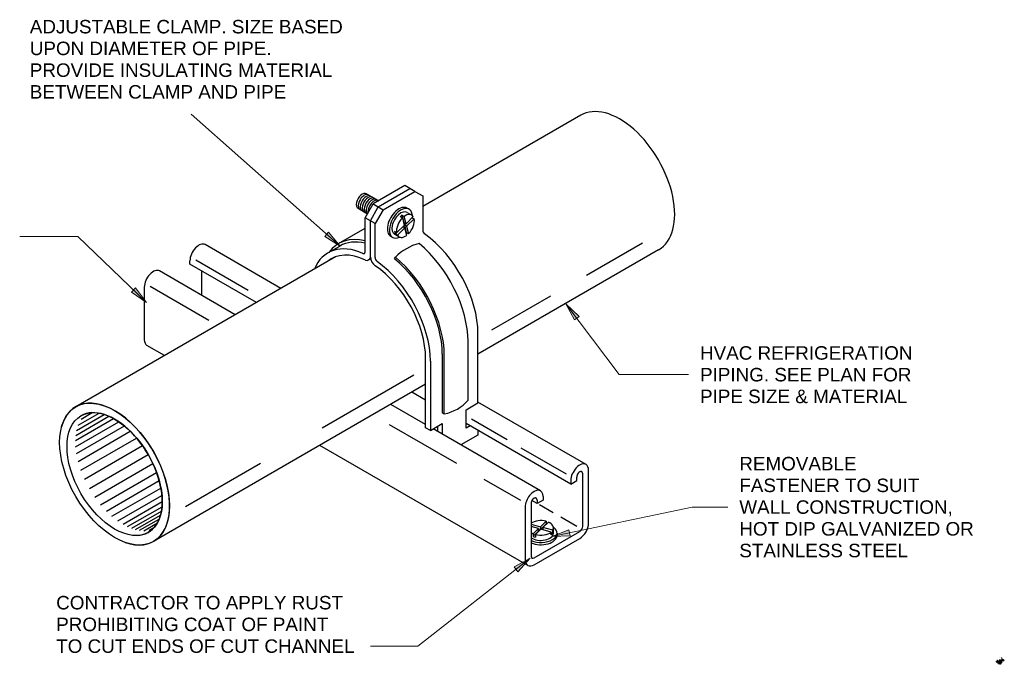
# Model space of a CAD drawing. Header units: inches. Extents: x 107 to 2825, y 74 to 2055.
# Tile 3 of 5: x 1320 to 1978, y 74 to 505. Entities that reach past the tile are written whole.
import ezdxf

# ---------------------------------------------------------------- set-up
doc = ezdxf.new("R2010")
doc.units = ezdxf.units.IN
doc.header["$MEASUREMENT"] = 0
for name, color, linetype, lineweight in [('A-DETL', 90, 'Continuous', 9), ('A-DETL-GENF', 92, 'Continuous', 9), ('A-DETL-MEDM', 33, 'Continuous', 30), ('A-DETL-THIN', 151, 'Continuous', 9), ('G-ANNO-TEXT', 231, 'Continuous', 9)]:
    doc.layers.add(name, color=color, linetype=linetype, lineweight=lineweight)
doc.styles.add('Arial', font='arial.ttf', dxfattribs={"height": 0.125})
doc.styles.add('Arial Narrow', font='ARIALN.TTF', dxfattribs={"height": 0.125})

msp = doc.modelspace()

# ---------------------------------------------------------------- hatches: boundary and pattern name
at = {"layer": 'A-DETL-GENF'}
for points in [[(1973.62, 75.44), (1973.66, 75.44), (1973.64, 75.57)], [(1973.64, 74.96), (1973.66, 75.09), (1973.62, 75.09)], [(1975.7, 76.72), (1975.68, 76.84), (1975.66, 76.72)], [(1975.68, 76.1), (1975.7, 76.22), (1975.66, 76.22)], [(1975.66, 75.97), (1975.7, 75.97), (1975.68, 76.1)], [(1975.68, 75.33), (1975.7, 75.45), (1975.66, 75.45)]]:
    msp.add_hatch(color=7, dxfattribs=at).paths.add_polyline_path(points)
at = {"layer": 'G-ANNO-TEXT'}
for points in [[(1534.27, 353.42), (1526.62, 362.88), (1523.96, 359.88)], [(1405.07, 315.97), (1397.81, 325.74), (1395.03, 322.84)], [(1685, 315.04), (1690.61, 304.24), (1693.82, 306.66)], [(1675.62, 159.81), (1687.78, 160.29), (1686.96, 164.23)], [(1661.02, 145.23), (1650.33, 139.41), (1652.81, 136.25)]]:
    msp.add_hatch(color=7, dxfattribs=at).paths.add_polyline_path(points)
at = {"layer": 'G-ANNO-TEXT', "lineweight": 20}
for points in [[(1972.49, 76.2), (1972.37, 76.16), (1972.39, 76.12)], [(1973.56, 76.37), (1973.49, 76.47), (1973.46, 76.44)], [(1974.52, 77.07), (1974.47, 77.19), (1974.44, 77.16)], [(1976.18, 77.15), (1976.17, 77.28), (1976.13, 77.27)]]:
    msp.add_hatch(color=250, dxfattribs=at).paths.add_polyline_path(points)

# ---------------------------------------------------------------- linework, layer by layer
at = {"layer": 'A-DETL', "lineweight": 50}
for p, q in [((1972.49, 76.08), (1972.49, 76.39)), ((1972.49, 76.39), (1972.58, 76.39)), ((1972.49, 76.29), (1972.58, 76.29)), ((1972.49, 76.17), (1972.58, 76.17)), ((1972.58, 76.08), (1972.49, 76.08)), ((1972.58, 76.44), (1972.58, 76.03)), ((1972.68, 76.44), (1972.58, 76.44)), ((1972.68, 76.34), (1972.58, 76.34)), ((1972.68, 76.23), (1972.58, 76.23)), ((1972.68, 76.13), (1972.58, 76.13)), ((1972.58, 76.03), (1972.68, 76.03)), ((1972.68, 76.03), (1972.68, 76.44)), ((1972.68, 76.39), (1972.77, 76.39)), ((1972.68, 76.07), (1972.77, 76.07)), ((1973.27, 76.37), (1972.79, 76.37)), ((1972.79, 76.37), (1972.79, 76.1)), ((1972.87, 75.97), (1972.87, 75.88)), ((1972.89, 75.99), (1973.17, 75.99)), ((1972.89, 75.57), (1972.89, 75.86)), ((1972.89, 75.86), (1973.17, 75.86)), ((1973.17, 75.57), (1972.89, 75.57)), ((1973.17, 75.86), (1973.17, 75.57)), ((1973.19, 75.97), (1973.19, 75.88)), ((1973.27, 76.1), (1973.27, 76.37)), ((1973.39, 76.39), (1973.3, 76.39)), ((1973.39, 76.07), (1973.3, 76.07)), ((1973.71, 76.37), (1973.41, 76.37)), ((1973.41, 76.37), (1973.41, 76.1)), ((1973.41, 76.1), (1973.72, 76.1)), ((1973.71, 76.37), (1973.66, 76.32)), ((1973.72, 76.37), (1973.66, 76.31)), ((1973.73, 76.37), (1973.66, 76.3)), ((1973.74, 76.37), (1973.66, 76.3)), ((1973.74, 76.37), (1973.66, 76.29)), ((1973.75, 76.37), (1973.66, 76.28)), ((1973.7, 76.37), (1973.67, 76.33)), ((1973.75, 76.36), (1973.67, 76.28)), ((1973.76, 76.36), (1973.67, 76.27)), ((1973.76, 76.36), (1973.67, 76.27)), ((1973.77, 76.35), (1973.68, 76.26)), ((1973.77, 76.35), (1973.68, 76.26)), ((1973.78, 76.34), (1973.68, 76.25)), ((1973.78, 76.34), (1973.69, 76.25)), ((1973.78, 76.34), (1973.69, 76.24)), ((1973.78, 76.33), (1973.7, 76.24)), ((1973.79, 76.32), (1973.7, 76.24)), ((1973.79, 76.32), (1973.71, 76.24)), ((1973.79, 76.31), (1973.71, 76.23)), ((1973.79, 76.31), (1973.72, 76.23)), ((1973.79, 76.3), (1973.73, 76.23)), ((1973.79, 76.29), (1973.73, 76.23)), ((1973.79, 76.28), (1973.74, 76.22)), ((1973.79, 76.27), (1973.74, 76.22)), ((1973.79, 76.27), (1973.74, 76.22)), ((1973.79, 76.25), (1973.75, 76.21)), ((1973.78, 76.24), (1973.75, 76.21)), ((1973.85, 76.2), (1973.9, 76.25)), ((1973.85, 76.19), (1973.91, 76.25)), ((1973.85, 76.17), (1973.92, 76.24)), ((1973.85, 76.18), (1973.91, 76.24)), ((1973.85, 76.18), (1973.91, 76.24)), ((1973.85, 76.16), (1973.93, 76.23)), ((1973.85, 76.15), (1973.93, 76.23)), ((1973.86, 76.23), (1973.89, 76.26)), ((1973.86, 76.21), (1973.9, 76.25)), ((1973.86, 76.15), (1973.94, 76.23)), ((1973.86, 76.14), (1973.94, 76.23)), ((1973.86, 76.14), (1973.95, 76.22)), ((1973.86, 76.13), (1973.95, 76.22)), ((1973.87, 76.13), (1973.96, 76.22)), ((1973.87, 76.12), (1973.96, 76.21)), ((1973.87, 76.12), (1973.97, 76.21)), ((1973.88, 76.11), (1973.97, 76.21)), ((1973.88, 76.11), (1973.97, 76.2)), ((1973.89, 76.11), (1973.98, 76.2)), ((1973.89, 76.1), (1973.98, 76.19)), ((1973.9, 76.1), (1973.98, 76.18)), ((1973.9, 76.1), (1973.98, 76.18)), ((1973.91, 76.1), (1973.98, 76.17)), ((1973.92, 76.1), (1973.98, 76.16)), ((1973.92, 76.1), (1973.98, 76.15)), ((1974.21, 76.1), (1973.92, 76.1)), ((1973.93, 76.37), (1974.21, 76.37)), ((1973.93, 76.1), (1973.98, 76.14)), ((1973.94, 76.1), (1973.98, 76.13)), ((1974.21, 76.37), (1974.21, 76.1)), ((1974.33, 76.39), (1974.24, 76.39)), ((1974.33, 76.07), (1974.24, 76.07)), ((1974.35, 76.37), (1974.35, 76.1)), ((1974.43, 76.59), (1974.43, 76.5)), ((1974.43, 75.88), (1974.43, 75.97)), ((1974.43, 75.49), (1974.43, 75.58)), ((1974.45, 76.61), (1974.45, 77.07)), ((1974.45, 77.07), (1974.73, 77.07)), ((1974.73, 76.61), (1974.45, 76.61)), ((1974.73, 75.99), (1974.45, 75.99)), ((1974.45, 75.86), (1974.73, 75.86)), ((1974.45, 75.6), (1974.45, 75.86)), ((1974.73, 75.6), (1974.45, 75.6)), ((1974.73, 75.47), (1974.45, 75.47)), ((1974.46, 76.47), (1974.73, 76.47)), ((1974.73, 77.07), (1974.73, 76.61)), ((1974.73, 76.47), (1974.73, 75.99)), ((1974.73, 75.86), (1974.73, 75.6)), ((1974.75, 76.59), (1974.75, 76.5)), ((1974.75, 75.88), (1974.75, 75.97)), ((1974.75, 75.49), (1974.75, 75.58)), ((1974.98, 76.59), (1974.98, 76.68)), ((1974.98, 75.49), (1974.98, 75.58)), ((1975, 76.7), (1975.28, 76.7)), ((1975, 75.6), (1975, 76.57)), ((1975, 76.57), (1975.28, 76.57)), ((1975.28, 75.6), (1975, 75.6)), ((1975, 75.47), (1975.28, 75.47)), ((1975.28, 76.57), (1975.28, 75.6)), ((1975.3, 76.59), (1975.3, 76.68)), ((1975.3, 75.49), (1975.3, 75.58)), ((1975.42, 76.84), (1975.42, 77.12))]:
    msp.add_line(p, q, dxfattribs=at)
at = {"layer": 'A-DETL'}
for p, q in [((1973.25, 75.57), (1973.76, 75.57)), ((1973.64, 75.44), (1973.64, 75.09)), ((1973.64, 75.26), (1974.06, 75.26)), ((1974.45, 76.1), (1975.81, 76.1)), ((1974.95, 75.33), (1975.81, 75.33)), ((1975.68, 76.72), (1975.68, 76.22)), ((1975.68, 76.47), (1975.9, 76.33)), ((1975.68, 75.97), (1975.68, 75.45)), ((1975.68, 75.71), (1975.9, 75.6)), ((1975.9, 76.33), (1976.15, 76.33)), ((1975.9, 75.6), (1976.15, 75.6)), ((1977.5, 76.73), (1976.86, 77.38))]:
    msp.add_line(p, q, dxfattribs=at)
msp.add_circle((1973.96, 74.57), 0.125, dxfattribs=at)
at = {"layer": 'A-DETL', "lineweight": 50}
for centre, radius, start, end in [((1972.77, 76.37), 0.0229, 0, 90), ((1972.77, 76.1), 0.0229, 270.32778, 0), ((1972.79, 75.99), 0.103, 359.68815, 90.31214), ((1972.89, 75.97), 0.0229, 90, 180), ((1972.89, 75.88), 0.0229, 180, 270), ((1973.27, 75.99), 0.103, 89.68786, 180.31185), ((1973.17, 75.97), 0.0229, 0, 90), ((1973.17, 75.88), 0.0229, 270, 0), ((1973.3, 76.37), 0.0229, 90, 180), ((1973.3, 76.1), 0.0229, 180, 270.32778), ((1973.39, 76.37), 0.0229, 0, 90), ((1973.39, 76.1), 0.0229, 270.32778, 0), ((1973.72, 76.31), 0.0624, 29.92346, 183.79588), ((1973.73, 76.3), 0.0704, 184.29614, 259.6353), ((1973.69, 76.16), 0.0726, 288.72439, 74.47089), ((1973.69, 76.29), 0.0996, 306.26399, 36.4922), ((1973.95, 76.18), 0.0996, 126.26395, 216.49256), ((1973.92, 76.16), 0.0624, 209.92404, 10.47016), ((1973.95, 76.3), 0.0726, 108.72193, 254.47073), ((1973.91, 76.16), 0.0704, 4.29548, 79.63556), ((1974.24, 76.37), 0.0229, 90, 180), ((1974.24, 76.1), 0.0229, 180, 270.32778), ((1974.33, 76.37), 0.0229, 0, 90), ((1974.33, 76.1), 0.0229, 270.32778, 0.00125), ((1974.35, 76.47), 0.103, 269.68808, 0.31214), ((1974.35, 75.99), 0.103, 359.68815, 90.25301), ((1974.45, 76.59), 0.0229, 90, 180.32778), ((1974.45, 76.5), 0.0229, 180.32778, 270.37848), ((1974.45, 75.97), 0.0229, 90, 180.32778), ((1974.45, 75.88), 0.0229, 180.32778, 270), ((1974.45, 75.58), 0.0229, 90, 180.32778), ((1974.45, 75.49), 0.0229, 180.32778, 270), ((1974.87, 75.47), 0.412, 179.99993, 270), ((1974.73, 76.59), 0.0229, 0, 90), ((1974.73, 76.5), 0.0229, 270, 0), ((1974.73, 75.97), 0.0229, 0, 90), ((1974.73, 75.88), 0.0229, 270, 0), ((1974.73, 75.58), 0.0229, 0, 90), ((1974.73, 75.49), 0.0229, 270, 0), ((1974.87, 75.47), 0.137, 179.99979, 270), ((1974.87, 75.47), 0.413, 270, 0.00007), ((1974.87, 75.47), 0.138, 270, 0.00021), ((1975, 76.68), 0.0229, 90, 180.32778), ((1975, 76.59), 0.0229, 180.32778, 270), ((1975, 75.58), 0.0229, 90, 180.32778), ((1975, 75.49), 0.0229, 180.32778, 270), ((1975.42, 76.7), 0.412, 89.99993, 179.99993), ((1975.42, 76.7), 0.138, 89.99979, 179.99979), ((1975.28, 76.68), 0.0229, 0, 90), ((1975.28, 76.59), 0.0229, 270, 0), ((1975.28, 75.58), 0.0229, 0, 90), ((1975.28, 75.49), 0.0229, 270, 0), ((1975.44, 77.12), 0.0229, 90, 180), ((1975.44, 76.84), 0.0229, 180, 270.37848)]:
    msp.add_arc(centre, radius, start, end, dxfattribs=at)
at = {"layer": 'A-DETL-MEDM'}
for p, q in [((1694.82, 440.87), (1589.39, 380)), ((1551.84, 388.52), (1560.01, 383.8)), ((1577.47, 393.89), (1556.29, 381.66)), ((1559.6, 379.75), (1580.78, 391.97)), ((1562.91, 377.84), (1584.09, 390.06)), ((1584.09, 390.06), (1577.47, 393.89)), ((1584.09, 390.06), (1589.39, 387.01)), ((1550.98, 372.5), (1556.29, 381.66)), ((1556.29, 381.66), (1562.91, 377.84)), ((1589.39, 387.01), (1589.39, 364.27)), ((1546.22, 378.79), (1552.52, 375.15)), ((1554.44, 370.5), (1559.6, 379.75)), ((1562.91, 377.84), (1557.62, 368.66)), ((1578.94, 378.94), (1580.26, 378.17)), ((1579.04, 376.06), (1582.06, 374.31)), ((1550.98, 349.74), (1550.98, 372.5)), ((1557.62, 368.66), (1550.98, 372.5)), ((1554.44, 346.16), (1554.44, 370.5)), ((1557.62, 345.93), (1557.62, 368.66)), ((1574.31, 373.2), (1575.83, 372.33)), ((1577.05, 373.37), (1575.54, 374.25)), ((1575.54, 374.25), (1576.75, 369.39)), ((1575.83, 372.33), (1577.06, 367.35)), ((1576.75, 369.39), (1578.26, 368.52)), ((1578.26, 368.52), (1577.05, 373.37)), ((1578.07, 368.62), (1577.16, 367.73)), ((1578.26, 368.52), (1583.12, 373.26)), ((1583.68, 371.75), (1578.67, 366.86)), ((1582.36, 372.51), (1583.68, 371.75)), ((1533.11, 355.21), (1550.98, 365.52)), ((1571.98, 362.4), (1570.47, 363.27)), ((1570.62, 361.46), (1573.63, 359.72)), ((1571.01, 361.73), (1571.8, 362.51)), ((1572.52, 360.86), (1571.01, 361.73)), ((1577.06, 367.35), (1571.98, 362.4)), ((1577.48, 365.7), (1572.52, 360.86)), ((1577.48, 365.7), (1576.15, 366.46)), ((1578.67, 366.86), (1577.16, 367.73)), ((1577.16, 367.73), (1578.42, 362.65)), ((1578.72, 360.72), (1577.48, 365.7)), ((1578.42, 362.65), (1578.27, 362.52)), ((1579.93, 361.78), (1578.42, 362.65)), ((1578.67, 366.86), (1579.93, 361.78)), ((1568.07, 360.11), (1569.39, 359.35)), ((1698.62, 334.16), (1736.07, 355.78)), ((1494.76, 325.37), (1444.22, 354.55)), ((1526.11, 349), (1534.05, 353.58)), ((1746.76, 351.08), (1626.27, 281.51)), ((1531.22, 346.41), (1357.83, 246.31)), ((1434.05, 341.52), (1434.05, 343.81)), ((1472.87, 324.02), (1437.88, 344.22)), ((1570.51, 345.12), (1571.14, 346.16)), ((1464.31, 307.79), (1413.77, 336.97)), ((1478.39, 315.92), (1434.05, 341.52)), ((1441.99, 320.68), (1441.99, 336.93)), ((1403.6, 326.23), (1403.6, 291.08)), ((1446.66, 303.99), (1407.44, 326.64)), ((1635.47, 297.7), (1674.9, 320.46)), ((1619.65, 250.8), (1619.65, 289.79)), ((1626.27, 248.88), (1626.27, 295.14)), ((1417.02, 280.48), (1405.34, 287.22)), ((1591.31, 232.38), (1591.31, 278.64)), ((1594.5, 276.8), (1594.5, 230.54)), ((1602.44, 281.39), (1602.44, 242.4)), ((1603.77, 241.63), (1603.77, 280.62)), ((1522.21, 232.31), (1583.42, 267.65)), ((1591.31, 261.33), (1409.71, 156.49)), ((1591.31, 250.72), (1582.12, 256.03)), ((1591.31, 234.46), (1568.04, 247.9)), ((1618.33, 244.3), (1626.27, 248.88)), ((1618.33, 232.07), (1618.33, 244.3)), ((1698.37, 207.81), (1626.27, 249.44)), ((1357.64, 223.83), (1383.05, 238.5)), ((1357.85, 227.23), (1379.99, 240.01)), ((1358.4, 230.57), (1376.83, 241.21)), ((1359.39, 234.01), (1373.36, 242.07)), ((1361.38, 238.12), (1368.8, 242.4)), ((1602.44, 242.4), (1603.77, 241.63)), ((1645.66, 224.26), (1621.9, 237.97)), ((1357.75, 219.66), (1386.6, 236.31)), ((1358.3, 215.07), (1390.3, 233.54)), ((1359.4, 209.89), (1394.24, 230)), ((1612.26, 208.38), (1567.29, 234.34)), ((1594.5, 230.54), (1591.31, 232.38)), ((1594.5, 230.54), (1602.44, 235.12)), ((1667.93, 190.23), (1596.31, 231.58)), ((1599.25, 233.28), (1599.25, 229.88)), ((1602.44, 235.12), (1602.44, 228.04)), ((1688.2, 194.78), (1618.33, 235.12)), ((1620.97, 233.6), (1618.33, 232.07)), ((1626.27, 230.54), (1626.27, 227.48)), ((1361.22, 203.97), (1398.46, 225.47)), ((1626.27, 227.48), (1614.84, 220.88)), ((1363.63, 198.06), (1402.37, 220.42)), ((1659.5, 140.48), (1520.75, 220.59)), ((1685.4, 201.31), (1655.09, 218.81)), ((1366.93, 191.68), (1406.24, 214.37)), ((1370.56, 185.99), (1409.36, 208.39)), ((1431.06, 179.69), (1481.14, 208.6)), ((1700.12, 168.8), (1700.12, 203.95)), ((1374.43, 180.93), (1411.8, 202.5)), ((1654.96, 183.73), (1630.49, 197.86)), ((1692.17, 197.07), (1692.17, 199.37)), ((1696.15, 166.5), (1696.15, 201.66)), ((1378.3, 176.67), (1413.55, 197.02)), ((1382, 173.24), (1414.68, 192.11)), ((1688.2, 197.07), (1688.2, 194.78)), ((1688.2, 194.78), (1692.17, 197.07)), ((1385.91, 170.2), (1415.36, 187.2)), ((1669.67, 184.08), (1665.7, 181.79)), ((1665.7, 184.08), (1665.7, 181.79)), ((1669.67, 186.37), (1669.67, 184.08)), ((1389.38, 167.97), (1415.55, 183.09)), ((1392.44, 166.37), (1415.4, 179.63)), ((1657.76, 179.5), (1657.76, 144.34)), ((1661.73, 181.79), (1661.73, 146.63)), ((1665.7, 181.79), (1662.31, 183.75)), ((1676.54, 175.53), (1667.32, 180.85)), ((1395.28, 165.2), (1415, 176.59)), ((1397.74, 164.43), (1414.43, 174.07)), ((1400.49, 163.87), (1413.55, 171.4)), ((1692.34, 166.41), (1681.45, 172.7)), ((1403.23, 163.63), (1412.38, 168.92)), ((1406.8, 163.91), (1410.36, 165.97)), ((1661.73, 168.02), (1667.94, 166.27)), ((1666.71, 165.09), (1661.73, 166.49)), ((1666.71, 165.09), (1663.1, 161.61)), ((1668.31, 164.64), (1664.62, 161.08)), ((1666.71, 163.35), (1666.71, 165.09)), ((1666.71, 164.88), (1667.94, 164.53)), ((1667.94, 166.27), (1671.7, 169.91)), ((1667.94, 164.53), (1671.7, 168.17)), ((1667.94, 166.27), (1667.94, 164.53)), ((1675.14, 162.71), (1668.31, 164.64)), ((1669.54, 165.82), (1673.23, 169.39)), ((1676.2, 163.94), (1669.54, 165.82)), ((1669.54, 165.82), (1669.54, 164.29)), ((1671.7, 169.91), (1671.7, 168.17)), ((1671.7, 168.17), (1671.9, 168.1)), ((1676.63, 162), (1676.63, 165.48)), ((1663.1, 159.87), (1666.71, 163.35)), ((1663.1, 161.61), (1663.1, 159.87)), ((1663.71, 145.49), (1694.16, 163.06)), ((1663.71, 140.9), (1694.16, 158.48)), ((1664.62, 161.08), (1664.62, 159.32)), ((1675.14, 160.97), (1675.14, 162.71)), ((1675.14, 162.5), (1676.2, 162.2)), ((1676.2, 162.2), (1676.2, 163.94)), ((1679.01, 162), (1679.01, 160.47)), ((1975.53, 77.14), (1975.44, 77.14)), ((1975.53, 76.82), (1975.44, 76.82)), ((1975.55, 76.84), (1975.55, 77.12)), ((1975.55, 77.12), (1975.83, 77.12)), ((1975.83, 76.84), (1975.55, 76.84)), ((1975.83, 77.12), (1975.83, 76.84)), ((1975.94, 77.14), (1975.85, 77.14)), ((1975.94, 76.82), (1975.85, 76.82)), ((1975.94, 77.18), (1975.94, 76.77)), ((1975.94, 77.18), (1976.04, 77.18)), ((1975.94, 77.08), (1976.04, 77.08)), ((1975.94, 76.88), (1976.04, 76.88)), ((1975.94, 76.77), (1976.04, 76.77)), ((1976.04, 76.77), (1976.04, 77.18)), ((1976.17, 77.12), (1976.04, 77.12)), ((1976.17, 76.84), (1976.04, 76.84)), ((1976.17, 76.81), (1976.17, 77.15)), ((1976.17, 77.15), (1976.3, 77.15)), ((1976.3, 76.81), (1976.17, 76.81)), ((1976.3, 76.77), (1976.3, 77.94)), ((1976.3, 77.19), (1977.04, 77.19)), ((1977.46, 76.77), (1976.3, 76.77)), ((1976.5, 77.19), (1976.5, 77.74))]:
    msp.add_line(p, q, dxfattribs=at)
for centre, radius, start, end in [((1595.96, 321.53), 34.97, 104.79488, 135.20512), ((1599.1, 268.06), 26.83, 280.01412, 319.98588), ((1975.53, 77.12), 0.0229, 0, 90), ((1975.53, 76.84), 0.0229, 270.37848, 0), ((1975.85, 77.12), 0.0229, 90, 180), ((1975.85, 76.84), 0.0229, 180, 270.37848)]:
    msp.add_arc(centre, radius, start, end, dxfattribs=at)
for centre, major_axis, ratio, start_param, end_param in [((1720.85, 396.01), (-25.93, 44.92), 0.57735, 3.140929, 6.286695), ((1549.03, 383.65), (2.81, 4.86), 0.57735, 0, 3.141593), ((1550.35, 382.89), (2.81, 4.86), 0.57735, 0, 3.141593), ((1551.68, 382.13), (2.81, 4.86), 0.57735, 0, 3.141593), ((1553, 381.36), (2.81, 4.86), 0.57735, 0, 3.141593), ((1554.32, 380.6), (2.81, 4.86), 0.57735, 0, 3.141593), ((1555.65, 379.83), (2.81, 4.86), 0.57735, 0, 3.027465), ((1556.97, 379.07), (2.81, 4.86), 0.57735, 0, 2.517336), ((1573.5, 369.52), (5.43, 9.41), 0.57735, 0, 3.141593), ((1574.83, 368.76), (5.43, 9.41), 0.57735, 5.599361, 10.108603), ((1574.83, 368.76), (4.21, 7.3), 0.57735, 0, 3.141593), ((1577.84, 367.02), (4.21, 7.3), 0.57735, 5.980369, 7.202782), ((1577.84, 367.02), (4.21, 7.3), 0.57735, 1.130888, 2.536315), ((1576.34, 367.89), (4.21, 7.3), 0.57735, 0.919597, 1.130888), ((1577.84, 367.02), (4.21, 7.3), 0.57735, 4.285232, 5.696221), ((1576.34, 367.89), (4.21, 7.3), 0.57735, 2.536315, 2.820462), ((1591.04, 363.31), (-1.17, 2.03), 0.57735, 0.785398, 2.123699), ((1586.21, 318.27), (-28.33, 49.07), 0.57735, 3.926991, 5.38633), ((1440, 347.25), (4.21, 7.3), 0.57735, 0, 2.356194), ((1554.44, 299.93), (-28.33, 49.07), 0.57735, 5.621583, 6.697469), ((1562.38, 304.52), (-29.27, 50.69), 0.57735, 5.776876, 6.537584), ((1562.38, 304.52), (-28.33, 49.07), 0.57735, 5.786357, 6.283185), ((1577.84, 367.02), (4.21, 7.3), 0.57735, 2.820462, 4.073941), ((1578.26, 313.69), (-29.26, 50.69), 0.577333, 3.927013, 5.284384), ((1554.44, 299.93), (-26.07, 45.16), 0.57735, 5.587654, 6.387455), ((1549.32, 350.69), (-1.17, 2.03), 0.57735, 2.457036, 3.926991), ((1551.13, 348.07), (-2.15, 3.73), 0.693492, 2.447331, 3.835854), ((1557.75, 344.25), (-2.34, 4.05), 0.57735, 0.785398, 2.356194), ((1559.27, 344.97), (-1.17, 2.03), 0.57735, 0.785398, 2.123699), ((1554.44, 299.93), (-28.33, 49.07), 0.57735, 3.926991, 5.38633), ((1562.38, 304.52), (-28.33, 49.07), 0.57735, 3.926991, 5.293483), ((1562.38, 304.52), (-29.26, 50.69), 0.577333, 3.927013, 5.284384), ((1409.56, 329.67), (4.21, 7.3), 0.57735, 0, 2.356194), ((1554.44, 299.93), (-26.07, 45.16), 0.57735, 3.926991, 5.40792), ((1409.56, 294.52), (4.21, 7.3), 0.57735, 2.356194, 3.141593), ((1383.78, 201.4), (-25.93, 44.92), 0.57735, 2.54876, 6.80631), ((1383.78, 201.4), (-22.46, 38.91), 0.57735, 2.848664, 6.283185), ((1694.16, 200.51), (4.21, 7.3), 0.57735, 0, 2.356194), ((1694.16, 200.51), (4.21, 7.3), 0.57735, 5.497787, 6.283185), ((1694.16, 200.51), (1.4, 2.43), 0.57735, 5.497787, 8.63938), ((1663.71, 182.93), (4.21, 7.3), 0.57735, 5.497787, 8.63938), ((1663.71, 182.93), (1.4, 2.43), 0.57735, 5.497787, 8.63938), ((1668.21, 165.48), (8.42, 0), 0.57735, 1.143639, 2.448571), ((1668.21, 162), (10.8, 0), 0.57735, 4.068712, 6.959167), ((1668.21, 165.48), (8.42, 0), 0.57735, 5.962055, 7.215533), ((1694.16, 165.36), (4.21, 7.3), 0.57735, 3.926991, 5.497787), ((1694.16, 165.36), (1.4, 2.43), 0.57735, 3.926991, 5.497787), ((1668.21, 165.48), (8.42, 0), 0.57735, 3.834615, 4.06119), ((1668.21, 162), (8.42, 0), 0.57735, 3.834615, 6.283185), ((1668.21, 160.47), (10.8, 0), 0.57735, 4.068712, 6.283185), ((1668.21, 163.74), (8.42, 0), 0.57735, 4.06119, 4.272481), ((1668.21, 165.48), (8.42, 0), 0.57735, 4.272481, 5.677908), ((1668.21, 163.74), (8.42, 0), 0.57735, 5.677908, 5.962055), ((1663.71, 147.78), (1.4, 2.43), 0.57735, 2.356194, 3.926991), ((1663.71, 147.78), (4.21, 7.3), 0.57735, 2.356194, 3.141593), ((1663.71, 147.78), (4.21, 7.3), 0.57735, 3.141593, 3.926991)]:
    msp.add_ellipse(centre, major_axis=major_axis, ratio=ratio, start_param=start_param, end_param=end_param, dxfattribs=at)
for major_axis in [(-25.93, 44.92), (-22.46, 38.91)]:
    msp.add_ellipse((1383.78, 201.4), major_axis=major_axis, ratio=0.57735, dxfattribs=at)
at = {"layer": 'A-DETL-THIN'}
for p, q in [((1976.73, 77.51), (1976.25, 77.98)), ((1976.81, 77.56), (1976.73, 77.51)), ((1976.8, 77.44), (1976.75, 77.36)), ((1976.86, 77.38), (1976.78, 77.33)), ((1976.85, 77.53), (1976.8, 77.44))]:
    msp.add_line(p, q, dxfattribs=at)
for centre, start, end in [((1976.77, 77.35), 148.61495, 301.38631), ((1976.83, 77.54), 328.61348, 121.38597)]:
    msp.add_arc(centre, 0.0248, start, end, dxfattribs=at)
at = {"layer": 'G-ANNO-TEXT', "color": 7}
for p, q in [((1534.27, 353.42), (1434.78, 441.55)), ((1526.62, 362.88), (1523.96, 359.88)), ((1534.27, 353.42), (1526.62, 362.88)), ((1332.68, 360.06), (1320.43, 360.06)), ((1359.2, 360.06), (1332.68, 360.06)), ((1405.07, 315.97), (1359.2, 360.06)), ((1523.96, 359.88), (1534.27, 353.42)), ((1397.81, 325.74), (1395.03, 322.84)), ((1395.03, 322.84), (1405.07, 315.97)), ((1405.07, 315.97), (1397.81, 325.74)), ((1685, 315.04), (1690.61, 304.24)), ((1693.82, 306.66), (1685, 315.04)), ((1685, 315.04), (1720.58, 267.76)), ((1690.61, 304.24), (1693.82, 306.66)), ((1720.58, 267.76), (1766.75, 267.76)), ((1675.62, 159.81), (1769.29, 179.37)), ((1769.29, 179.37), (1792.98, 179.37)), ((1686.96, 164.23), (1675.62, 159.81)), ((1675.62, 159.81), (1687.78, 160.29)), ((1687.78, 160.29), (1686.96, 164.23)), ((1661.02, 145.23), (1586.12, 86.59)), ((1661.02, 145.23), (1650.33, 139.41)), ((1652.81, 136.25), (1661.02, 145.23)), ((1650.33, 139.41), (1652.81, 136.25)), ((1554.7, 86.59), (1554.46, 86.59)), ((1586.12, 86.59), (1554.7, 86.59))]:
    msp.add_line(p, q, dxfattribs=at)
at = {"layer": 'G-ANNO-TEXT', "color": 250, "lineweight": 20}
for p, q in [((1971.97, 76.01), (1971.96, 76.01)), ((1972.1, 76.01), (1971.97, 76.01)), ((1972.49, 76.2), (1972.1, 76.01)), ((1972.49, 76.2), (1972.37, 76.16)), ((1972.37, 76.16), (1972.39, 76.12)), ((1972.39, 76.12), (1972.49, 76.2)), ((1972.65, 77.11), (1972.45, 77.11)), ((1972.78, 77.11), (1972.65, 77.11)), ((1973.56, 76.37), (1972.78, 77.11)), ((1973.49, 76.47), (1973.46, 76.44)), ((1973.46, 76.44), (1973.56, 76.37)), ((1973.56, 76.37), (1973.49, 76.47)), ((1974.12, 77.45), (1974.12, 77.45)), ((1974.27, 77.45), (1974.12, 77.45)), ((1974.52, 77.07), (1974.27, 77.45)), ((1974.47, 77.19), (1974.44, 77.16)), ((1974.44, 77.16), (1974.52, 77.07)), ((1974.52, 77.07), (1974.47, 77.19)), ((1975.55, 78.8), (1975.55, 78.8)), ((1975.77, 78.8), (1975.55, 78.8)), ((1976.18, 77.15), (1975.77, 78.8)), ((1976.17, 77.28), (1976.13, 77.27)), ((1976.13, 77.27), (1976.18, 77.15)), ((1976.18, 77.15), (1976.17, 77.28))]:
    msp.add_line(p, q, dxfattribs=at)

# ---------------------------------------------------------------- texts
at = {"layer": 'G-ANNO-TEXT', "color": 7, "char_height": 9, "attachment_point": 1, "style": 'Arial'}
for s, insert, width in [('ADJUSTABLE CLAMP. SIZE BASED ', (1327.16, 504.5), 260.58), ('UPON DIAMETER OF PIPE.', (1327.16, 490), 197.859), ('PROVIDE INSULATING MATERIAL ', (1327.16, 475.5), 251.187), ('BETWEEN CLAMP AND PIPE', (1327.16, 461), 210.585), ('HVAC REFRIGERATION', (1774.43, 286.76), 173.922), ('PIPING. SEE PLAN FOR ', (1774.43, 272.26), 176.952), ('PIPE SIZE & MATERIAL', (1774.43, 257.76), 168.771), ('REMOVABLE ', (1800.66, 212.88), 100.596), ('FASTENER TO SUIT', (1800.66, 198.38), 147.258), ('WALL CONSTRUCTION,', (1800.66, 183.88), 175.437), ('HOT DIP GALVANIZED OR ', (1800.66, 169.38), 196.041), ('STAINLESS STEEL', (1800.66, 154.88), 137.562), ('CONTRACTOR TO APPLY RUST', (1344.78, 120.09), 235.128), ('PROHIBITING COAT OF PAINT ', (1344.78, 105.59), 226.341), ('TO CUT ENDS OF CUT CHANNEL', (1344.78, 91.09), 244.824)]:
    msp.add_mtext(s, dxfattribs=dict(at, insert=insert, width=width))
at = {"layer": 'G-ANNO-TEXT', "color": 7, "lineweight": 20, "char_height": 0.125, "attachment_point": 1, "style": 'Arial Narrow'}
for s, insert, width in [('DRAIN LINE SHALL BE', (1973.93, 78.86), 1.8622), ('CLEAN OUT', (1971.06, 76.08), 1.0005), ('TOWARD DRAIN', (1971.44, 76.97), 1.3667), ('PITCH DOWN', (1971.44, 77.17), 1.1236), ('OPEN', (1973.63, 77.51), 0.4955), ('2"', (1973.88, 75.45), 0.161), ('1', (1973.92, 74.64), 0.0915), ('AT LEAST THE SAME', (1973.93, 78.66), 1.7675), ('SIZE AS THE NIPPLE', (1973.93, 78.46), 1.7359), ('ON THE DRAIN PAN', (1973.93, 78.26), 1.657), ('ROUTE TO GRADE', (1974.14, 74.64), 1.5718), ('4"', (1975.96, 76.54), 0.161), ('2"', (1975.96, 75.8), 0.161)]:
    msp.add_mtext(s, dxfattribs=dict(at, insert=insert, width=width))

doc.saveas('drawing.dxf')
